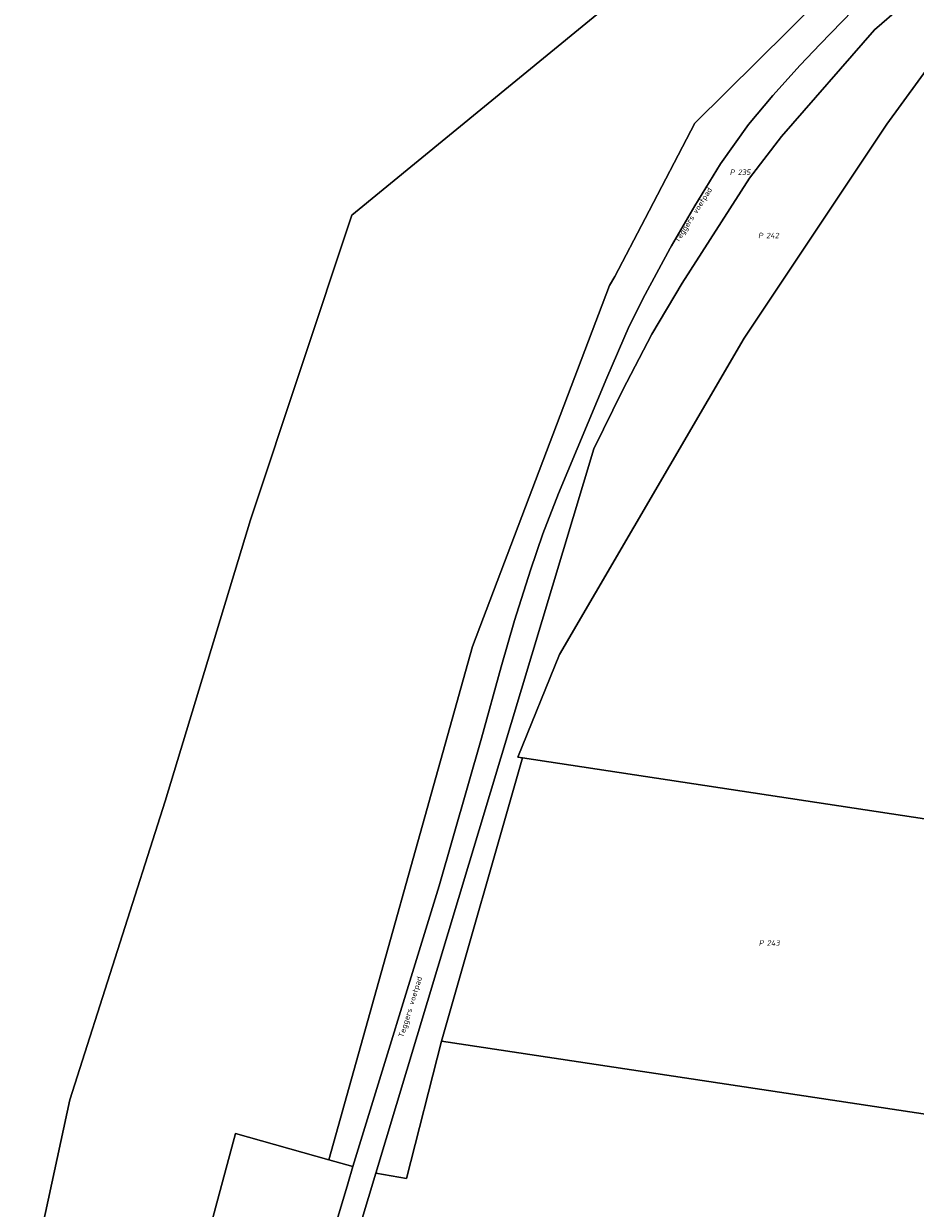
# Model space of a CAD drawing. Extents: x 184444 to 186844, y 346155 to 349219.
# Tile 6 of 49: x 184485 to 184779, y 347416 to 347807. Entities that reach past the tile are written whole.
import ezdxf
from ezdxf.enums import TextEntityAlignment as Align
from ezdxf.lldxf.tags import DXFTag

# ---------------------------------------------------------------- set-up
doc = ezdxf.new("R2010")
doc.units = 0
for name, color, linetype, lineweight in [('B-WE-KG-GRENS_PERCEEL-G', 150, 'KG-PERCEEL', 18), ('B-WE-KG-GRENS_PERCEEL-GV', 150, 'Continuous', 18), ('B-WE-KG-GRENS_PERCEEL-S', 150, 'Continuous', 25), ('B-WE-OG-BEBOUWING_STRAATNAAM-T18', 1, 'Continuous', 18)]:
    doc.layers.add(name, color=color, linetype=linetype, lineweight=lineweight)
doc.styles.add('NLCS-ISO', font='NLCS-ISO.ttf')
doc.styles.add('NLCS-ISO-M1000-T18', font='NLCS-ISO.ttf', dxfattribs={"height": 1.8})
doc.styles.get("Standard").update_dxf_attribs({"font": 'NLCS-ISO.ttf'})
tags = doc.linetypes.add('KG-PERCEEL', pattern='A,5.5,-2,["P",Standard,S=1.8,R=0,X=-0.5,Y=-0.9],-2,5.5,-2,[5,NLCS.SHX,S=0.75,R=0,X=0,Y=0],-2', length=19).pattern_tags.tags
tags[6] = DXFTag(74, 10)

# ---------------------------------------------------------------- blocks, each defined once
blk = doc.blocks.new('SKG-PERCEELNUMMER-SO')
at = {"style": 'NLCS-ISO', "oblique": 10, "flags": 1}
for tag, p in [('GEMEENTECODE', (0, 2.55)), ('PERCEELGROOTTE', (0, -2.45))]:
    blk.add_attdef(tag, text='', height=1.8, dxfattribs=at).set_placement(p, align=Align.MIDDLE_CENTER)
at = {"style": 'NLCS-ISO', "oblique": 10}
blk.add_attdef('SECTIE', text='', height=1.8, dxfattribs=at).set_placement((-0.5, 0), align=Align.MIDDLE_RIGHT)
blk.add_attdef('PERCEELNUMMER', text='', height=1.8, dxfattribs=at).set_placement((0.5, 0), align=Align.MIDDLE_LEFT)

msp = doc.modelspace()

# ---------------------------------------------------------------- linework, layer by layer
at = {"layer": 'B-WE-KG-GRENS_PERCEEL-G', "flags": 128}
for points in [[(184500.17, 347451.84), (184531.61, 347550.36), (184559.74, 347643.09), (184593.16, 347743.54), (184680.62, 347815.26), (184734.48, 347888.73), (184793.62, 347968.87), (184889.52, 348008.83), (184952.55, 348089.66), (185018.95, 348163.4), (185078.95, 348244.35), (185137.77, 348328.45), (185175.08, 348430.59)], [(184706.215, 347773.884), (184944.27, 348009.41)], [(184698.547, 347733.406), (184706.186, 347746.572), (184714.65, 347760.461), (184723.951, 347773.353), (184731.973, 347782.932), (184740.96, 347793.003), (184747.549, 347799.93), (184758.362, 347810.935), (184772.359, 347824.403), (184775.502, 347827.238)], [(184601.02, 347427.73), (184672.927, 347666.534), (184682.352, 347685.74), (184692.097, 347704.302), (184702.068, 347721.15), (184724.218, 347755.673), (184734.806, 347769.455), (184765.525, 347804.599), (184774.364, 347812.291), (184779.548, 347815.657), (184782.365, 347816.569)], [(184791.08, 347803.02), (184769.5, 347773.5), (184722.5, 347703), (184661.6, 347598.7), (184647.82, 347564.86), (184649.4, 347564.62)], [(184706.215, 347773.884), (184689.809, 347742.401)], [(184689.809, 347742.401), (184679.833, 347723.286), (184678.122, 347720.283)], [(184689.873, 347717.403), (184698.069, 347732.582), (184698.547, 347733.406)], [(184585.523, 347432.098), (184632.926, 347601.306), (184678.122, 347720.283)], [(184684.63, 347706.873), (184689.873, 347717.403)], [(184677.266, 347689.87), (184684.63, 347706.873)], [(184661.282, 347651.714), (184677.266, 347689.87)], [(184656.115, 347638.497), (184661.282, 347651.714)], [(184652.001, 347626.532), (184656.115, 347638.497)], [(184646.795, 347609.859), (184652.001, 347626.532)], [(184635.844, 347571.131), (184642.427, 347594.586), (184646.795, 347609.859)], [(184621.96, 347522.474), (184635.844, 347571.131)], [(184649.4, 347564.62), (184622.74, 347471.19)], [(184649.4, 347564.62), (184847.121, 347534.67)], [(184593.505, 347429.847), (184621.96, 347522.474)], [(184622.74, 347471.19), (184611.18, 347425.9), (184601.02, 347427.73)], [(184833.92, 347439.3), (184622.74, 347471.19)], [(184484.93, 347381.645), (184500.17, 347451.84)], [(184554.806, 347440.76), (184534.259, 347364.391)], [(184554.806, 347440.76), (184585.523, 347432.098)], [(184585.523, 347432.098), (184593.505, 347429.847)], [(184560.22, 347318.727), (184591.776, 347424.218), (184593.505, 347429.847)], [(184601.02, 347427.73), (184588.65, 347386.54)]]:
    msp.add_lwpolyline(points, dxfattribs=at)
at = {"layer": 'B-WE-KG-GRENS_PERCEEL-GV', "flags": 128}
for points in [[(184680.62, 347815.26), (184593.16, 347743.54), (184559.74, 347643.09), (184531.61, 347550.36), (184500.17, 347451.84), (184484.93, 347381.645), (184534.259, 347364.391), (184554.806, 347440.76), (184585.523, 347432.098), (184632.926, 347601.306), (184678.122, 347720.283), (184679.833, 347723.286), (184689.809, 347742.401), (184706.215, 347773.884), (184944.27, 348009.41)], [(184944.27, 348009.41), (184706.215, 347773.884), (184689.809, 347742.401), (184679.833, 347723.286), (184678.122, 347720.283), (184632.926, 347601.306), (184585.523, 347432.098), (184593.505, 347429.847), (184621.96, 347522.474), (184635.844, 347571.131), (184642.427, 347594.586), (184646.795, 347609.859), (184652.001, 347626.532), (184656.115, 347638.497), (184661.282, 347651.714), (184677.266, 347689.87), (184684.63, 347706.873), (184689.873, 347717.403), (184698.069, 347732.582), (184698.547, 347733.406), (184706.186, 347746.572), (184714.65, 347760.461), (184723.951, 347773.353), (184731.973, 347782.932), (184740.96, 347793.003), (184747.549, 347799.93), (184758.362, 347810.935)], [(184758.362, 347810.935), (184747.549, 347799.93), (184740.96, 347793.003), (184731.973, 347782.932), (184723.951, 347773.353), (184714.65, 347760.461), (184706.186, 347746.572), (184698.547, 347733.406), (184698.069, 347732.582), (184689.873, 347717.403), (184684.63, 347706.873), (184677.266, 347689.87), (184661.282, 347651.714), (184656.115, 347638.497), (184652.001, 347626.532), (184646.795, 347609.859), (184642.427, 347594.586), (184635.844, 347571.131), (184621.96, 347522.474), (184593.505, 347429.847), (184591.776, 347424.218), (184560.22, 347318.727)], [(184588.65, 347386.54), (184601.02, 347427.73), (184672.927, 347666.534), (184682.352, 347685.74), (184692.097, 347704.302), (184702.068, 347721.15), (184724.218, 347755.673), (184734.806, 347769.455), (184765.525, 347804.599), (184774.364, 347812.291)], [(184791.08, 347803.02), (184769.5, 347773.5), (184722.5, 347703), (184661.6, 347598.7), (184647.82, 347564.86), (184649.4, 347564.62), (184847.121, 347534.67)]]:
    msp.add_lwpolyline(points, dxfattribs=at)
for points in [[(184791.08, 347803.02), (184782.365, 347816.569), (184779.548, 347815.657), (184774.364, 347812.291), (184765.525, 347804.599), (184734.806, 347769.455), (184724.218, 347755.673), (184702.068, 347721.15), (184692.097, 347704.302), (184682.352, 347685.74), (184672.927, 347666.534), (184601.02, 347427.73), (184611.18, 347425.9), (184622.74, 347471.19), (184649.4, 347564.62), (184647.82, 347564.86), (184661.6, 347598.7), (184722.5, 347703), (184769.5, 347773.5)], [(184847.121, 347534.67), (184649.4, 347564.62), (184622.74, 347471.19), (184833.92, 347439.3), (184846.386, 347530.056)], [(184833.92, 347439.3), (184622.74, 347471.19), (184611.18, 347425.9), (184601.02, 347427.73), (184588.65, 347386.54), (184821.24, 347353.13)], [(184593.505, 347429.847), (184585.523, 347432.098), (184554.806, 347440.76), (184534.259, 347364.391), (184558.145, 347356.083), (184542.044, 347291.855), (184551.365, 347289.13), (184560.22, 347318.727), (184591.776, 347424.218)]]:
    msp.add_lwpolyline(points, close=True, dxfattribs=at)

# ---------------------------------------------------------------- block references
at = {"layer": 'B-WE-KG-GRENS_PERCEEL-S'}
for p, values in [((184719.89, 347757.669), {'PERCEELNUMMER': '235', 'SECTIE': 'P'}), ((184729.238, 347736.797), {'PERCEELNUMMER': '242', 'SECTIE': 'P'}), ((184729.454, 347503.586), {'PERCEELNUMMER': '243', 'SECTIE': 'P'})]:
    msp.add_blockref('SKG-PERCEELNUMMER-SO', p, dxfattribs=at).add_auto_attribs(values)

# ---------------------------------------------------------------- texts
at = {"layer": 'B-WE-OG-BEBOUWING_STRAATNAAM-T18', "style": 'NLCS-ISO-M1000-T18'}
for rotation, p in [(57.6, (184705.902, 347743.476)), (72.8, (184612.637, 347482.436))]:
    msp.add_text('Teggers voetpad', height=1.8, rotation=rotation, dxfattribs=at).set_placement(p, align=Align.MIDDLE)

doc.saveas('drawing.dxf')
